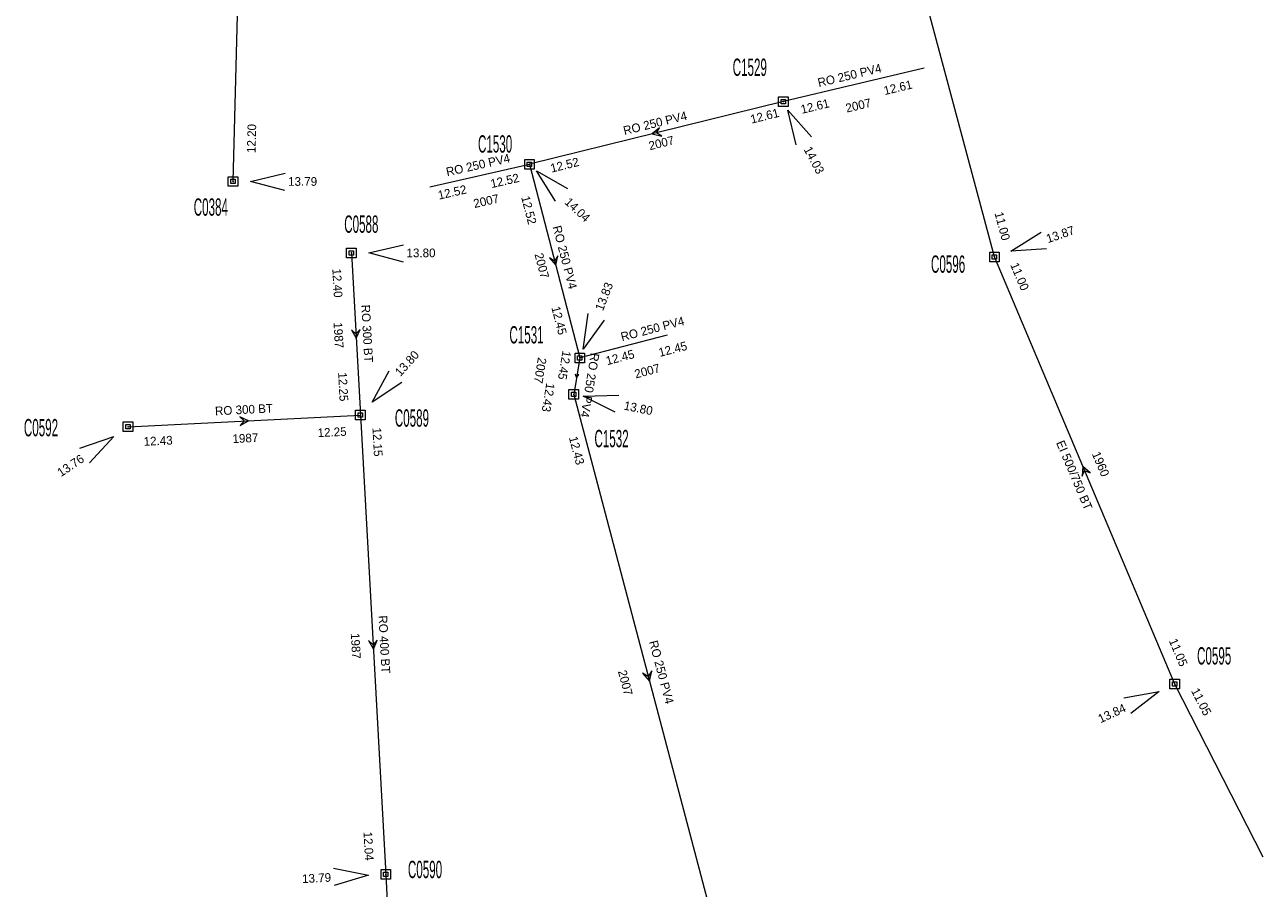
# Model space of a CAD drawing. Header units: metres. Extents: x 134532 to 134897, y 396007 to 396351.
# Tile 6 of 7: x 134755 to 134897, y 396134 to 396234. Entities that reach past the tile are written whole.
import ezdxf
from ezdxf.enums import TextEntityAlignment as Align

# ---------------------------------------------------------------- set-up
doc = ezdxf.new("R2010")
doc.units = ezdxf.units.M
doc.header["$MEASUREMENT"] = 0
doc.styles.add('Style-ENGINEERING', font='ENGINEERING.shx')

# ---------------------------------------------------------------- blocks, each defined once
blk = doc.blocks.new('EMENV_1')
at = {"color": 8, "linetype": 'Continuous', "lineweight": 0, "flags": 128}
for points in [[(0.55, 0.55), (0.55, -0.55), (-0.55, -0.55), (-0.55, 0.55), (0.55, 0.55)], [(0.25, 0.25), (0.25, -0.25), (-0.25, -0.25), (-0.25, 0.25), (0.25, 0.25)]]:
    blk.add_lwpolyline(points, close=True, dxfattribs=at)
at = {"color": 8, "linetype": 'Continuous', "lineweight": 0}
blk.add_point((0, 0), dxfattribs=at)
blk = doc.blocks.new('NAPRND_33')
at = {"color": 8, "linetype": 'Continuous', "lineweight": 0, "flags": 128}
blk.add_lwpolyline([(3.99, -1.05), (0, 0), (4.01, 0.95)], dxfattribs=at)
at = {"color": 8, "linetype": 'Continuous', "lineweight": 0, "style": 'Style-ENGINEERING'}
blk.add_text('13.80', height=1, dxfattribs=at).set_placement((6.02, 0), align=Align.MIDDLE_CENTER)
blk = doc.blocks.new('IMENV_27')
at = {"color": 8, "linetype": 'Continuous', "lineweight": 0, "flags": 128}
for points in [[(0.55, 0.55), (0.55, -0.55), (-0.55, -0.55), (-0.55, 0.55), (0.55, 0.55)], [(0.25, 0.25), (0.25, -0.25), (-0.25, -0.25), (-0.25, 0.25), (0.25, 0.25)]]:
    blk.add_lwpolyline(points, close=True, dxfattribs=at)
at = {"color": 8, "linetype": 'Continuous', "lineweight": 0}
blk.add_point((0, 0), dxfattribs=at)
blk = doc.blocks.new('NAPRND_34')
at = {"color": 8, "linetype": 'Continuous', "lineweight": 0, "flags": 128}
blk.add_lwpolyline([(3.99, -1.05), (0, 0), (4.01, 0.95)], dxfattribs=at)
at = {"color": 8, "linetype": 'Continuous', "lineweight": 0, "style": 'Style-ENGINEERING'}
blk.add_text('13.80', height=1, dxfattribs=at).set_placement((6.02, 0), align=Align.MIDDLE_CENTER)
blk = doc.blocks.new('IMENV_28')
at = {"color": 8, "linetype": 'Continuous', "lineweight": 0, "flags": 128}
for points in [[(0.55, 0.55), (0.55, -0.55), (-0.55, -0.55), (-0.55, 0.55), (0.55, 0.55)], [(0.25, 0.25), (0.25, -0.25), (-0.25, -0.25), (-0.25, 0.25), (0.25, 0.25)]]:
    blk.add_lwpolyline(points, close=True, dxfattribs=at)
at = {"color": 8, "linetype": 'Continuous', "lineweight": 0}
blk.add_point((0, 0), dxfattribs=at)
blk = doc.blocks.new('NAPRND_35')
at = {"color": 8, "linetype": 'Continuous', "lineweight": 0, "flags": 128}
blk.add_lwpolyline([(3.99, -1.05), (0, 0), (4.01, 0.95)], dxfattribs=at)
at = {"color": 8, "linetype": 'Continuous', "lineweight": 0, "style": 'Style-ENGINEERING'}
blk.add_text('13.79', height=1, rotation=180, dxfattribs=at).set_placement((5.99, 0), align=Align.MIDDLE_CENTER)
blk = doc.blocks.new('EMENV_3')
at = {"color": 8, "linetype": 'Continuous', "lineweight": 0, "flags": 128}
for points in [[(0.55, 0.55), (0.55, -0.55), (-0.55, -0.55), (-0.55, 0.55), (0.55, 0.55)], [(0.25, 0.25), (0.25, -0.25), (-0.25, -0.25), (-0.25, 0.25), (0.25, 0.25)]]:
    blk.add_lwpolyline(points, close=True, dxfattribs=at)
at = {"color": 8, "linetype": 'Continuous', "lineweight": 0}
blk.add_point((0, 0), dxfattribs=at)
blk = doc.blocks.new('NAPRND_37')
at = {"color": 8, "linetype": 'Continuous', "lineweight": 0, "flags": 128}
blk.add_lwpolyline([(3.99, -1.05), (0, 0), (4.01, 0.95)], dxfattribs=at)
at = {"color": 8, "linetype": 'Continuous', "lineweight": 0, "style": 'Style-ENGINEERING'}
blk.add_text('13.76', height=1, rotation=180, dxfattribs=at).set_placement((5.99, 0), align=Align.MIDDLE_CENTER)
blk = doc.blocks.new('IMENV_29')
at = {"color": 8, "linetype": 'Continuous', "lineweight": 0, "flags": 128}
for points in [[(0.55, 0.55), (0.55, -0.55), (-0.55, -0.55), (-0.55, 0.55), (0.55, 0.55)], [(0.25, 0.25), (0.25, -0.25), (-0.25, -0.25), (-0.25, 0.25), (0.25, 0.25)]]:
    blk.add_lwpolyline(points, close=True, dxfattribs=at)
at = {"color": 8, "linetype": 'Continuous', "lineweight": 0}
blk.add_point((0, 0), dxfattribs=at)
blk = doc.blocks.new('NAPRND_38')
at = {"color": 8, "linetype": 'Continuous', "lineweight": 0, "flags": 128}
blk.add_lwpolyline([(3.99, -1.05), (0, 0), (4.01, 0.95)], dxfattribs=at)
at = {"color": 8, "linetype": 'Continuous', "lineweight": 0, "style": 'Style-ENGINEERING'}
blk.add_text('13.84', height=1, rotation=180, dxfattribs=at).set_placement((5.99, 0), align=Align.MIDDLE_CENTER)
blk = doc.blocks.new('IMENV_30')
at = {"color": 8, "linetype": 'Continuous', "lineweight": 0, "flags": 128}
for points in [[(0.55, 0.55), (0.55, -0.55), (-0.55, -0.55), (-0.55, 0.55), (0.55, 0.55)], [(0.25, 0.25), (0.25, -0.25), (-0.25, -0.25), (-0.25, 0.25), (0.25, 0.25)]]:
    blk.add_lwpolyline(points, close=True, dxfattribs=at)
at = {"color": 8, "linetype": 'Continuous', "lineweight": 0}
blk.add_point((0, 0), dxfattribs=at)
blk = doc.blocks.new('NAPRND_39')
at = {"color": 8, "linetype": 'Continuous', "lineweight": 0, "flags": 128}
blk.add_lwpolyline([(3.99, -1.05), (0, 0), (4.01, 0.95)], dxfattribs=at)
at = {"color": 8, "linetype": 'Continuous', "lineweight": 0, "style": 'Style-ENGINEERING'}
blk.add_text('13.87', height=1, dxfattribs=at).set_placement((6.02, 0), align=Align.MIDDLE_CENTER)
blk = doc.blocks.new('EMENV_4')
at = {"color": 8, "linetype": 'Continuous', "lineweight": 0, "flags": 128}
for points in [[(0.55, 0.55), (0.55, -0.55), (-0.55, -0.55), (-0.55, 0.55), (0.55, 0.55)], [(0.25, 0.25), (0.25, -0.25), (-0.25, -0.25), (-0.25, 0.25), (0.25, 0.25)]]:
    blk.add_lwpolyline(points, close=True, dxfattribs=at)
at = {"color": 8, "linetype": 'Continuous', "lineweight": 0}
blk.add_point((0, 0), dxfattribs=at)
blk = doc.blocks.new('NAPRND_41')
at = {"color": 8, "linetype": 'Continuous', "lineweight": 0, "flags": 128}
blk.add_lwpolyline([(3.99, -1.05), (0, 0), (4.01, 0.95)], dxfattribs=at)
at = {"color": 8, "linetype": 'Continuous', "lineweight": 0, "style": 'Style-ENGINEERING'}
blk.add_text('13.79', height=1, dxfattribs=at).set_placement((6.02, 0), align=Align.MIDDLE_CENTER)
blk = doc.blocks.new('DIR_42')
at = {"color": 8, "linetype": 'Continuous', "lineweight": 0, "flags": 128}
blk.add_lwpolyline([(-0.5, 0.5), (0, 0), (-0.5, -0.5), (0.5, 0), (-0.5, 0.5)], close=True, dxfattribs=at)
blk = doc.blocks.new('DIR_43')
at = {"color": 8, "linetype": 'Continuous', "lineweight": 0, "flags": 128}
blk.add_lwpolyline([(-0.5, 0.5), (0, 0), (-0.5, -0.5), (0.5, 0), (-0.5, 0.5)], close=True, dxfattribs=at)
blk = doc.blocks.new('DIR_46')
at = {"color": 8, "linetype": 'Continuous', "lineweight": 0, "flags": 128}
blk.add_lwpolyline([(-0.5, 0.5), (0, 0), (-0.5, -0.5), (0.5, 0), (-0.5, 0.5)], close=True, dxfattribs=at)
blk = doc.blocks.new('DIR_47')
at = {"color": 8, "linetype": 'Continuous', "lineweight": 0, "flags": 128}
blk.add_lwpolyline([(-0.5, 0.5), (0, 0), (-0.5, -0.5), (0.5, 0), (-0.5, 0.5)], close=True, dxfattribs=at)
blk = doc.blocks.new('IMENV_33')
at = {"color": 8, "linetype": 'Continuous', "lineweight": 0, "flags": 128}
for points in [[(0.55, 0.55), (0.55, -0.55), (-0.55, -0.55), (-0.55, 0.55), (0.55, 0.55)], [(0.25, 0.25), (0.25, -0.25), (-0.25, -0.25), (-0.25, 0.25), (0.25, 0.25)]]:
    blk.add_lwpolyline(points, close=True, dxfattribs=at)
at = {"color": 8, "linetype": 'Continuous', "lineweight": 0}
blk.add_point((0, 0), dxfattribs=at)
blk = doc.blocks.new('NAPRND_42')
at = {"color": 8, "linetype": 'Continuous', "lineweight": 0, "flags": 128}
blk.add_lwpolyline([(3.99, -1.05), (0, 0), (4.01, 0.95)], dxfattribs=at)
at = {"color": 8, "linetype": 'Continuous', "lineweight": 0, "style": 'Style-ENGINEERING'}
blk.add_text('14.03', height=1, dxfattribs=at).set_placement((6.52, -0.05), align=Align.MIDDLE_CENTER)
blk = doc.blocks.new('IMENV_34')
at = {"color": 8, "linetype": 'Continuous', "lineweight": 0, "flags": 128}
for points in [[(0.55, 0.55), (0.55, -0.55), (-0.55, -0.55), (-0.55, 0.55), (0.55, 0.55)], [(0.25, 0.25), (0.25, -0.25), (-0.25, -0.25), (-0.25, 0.25), (0.25, 0.25)]]:
    blk.add_lwpolyline(points, close=True, dxfattribs=at)
at = {"color": 8, "linetype": 'Continuous', "lineweight": 0}
blk.add_point((0, 0), dxfattribs=at)
blk = doc.blocks.new('NAPRND_43')
at = {"color": 8, "linetype": 'Continuous', "lineweight": 0, "flags": 128}
blk.add_lwpolyline([(3.99, -1.05), (0, 0), (4.01, 0.95)], dxfattribs=at)
at = {"color": 8, "linetype": 'Continuous', "lineweight": 0, "style": 'Style-ENGINEERING'}
blk.add_text('14.04', height=1, dxfattribs=at).set_placement((6.52, -0.05), align=Align.MIDDLE_CENTER)
blk = doc.blocks.new('IMENV_35')
at = {"color": 8, "linetype": 'Continuous', "lineweight": 0, "flags": 128}
for points in [[(0.55, 0.55), (0.55, -0.55), (-0.55, -0.55), (-0.55, 0.55), (0.55, 0.55)], [(0.25, 0.25), (0.25, -0.25), (-0.25, -0.25), (-0.25, 0.25), (0.25, 0.25)]]:
    blk.add_lwpolyline(points, close=True, dxfattribs=at)
at = {"color": 8, "linetype": 'Continuous', "lineweight": 0}
blk.add_point((0, 0), dxfattribs=at)
blk = doc.blocks.new('NAPRND_44')
at = {"color": 8, "linetype": 'Continuous', "lineweight": 0, "flags": 128}
blk.add_lwpolyline([(3.99, -1.05), (0, 0), (4.01, 0.95)], dxfattribs=at)
at = {"color": 8, "linetype": 'Continuous', "lineweight": 0, "style": 'Style-ENGINEERING'}
blk.add_text('13.83', height=1, dxfattribs=at).set_placement((6.52, -0.05), align=Align.MIDDLE_CENTER)
blk = doc.blocks.new('IMENV_36')
at = {"color": 8, "linetype": 'Continuous', "lineweight": 0, "flags": 128}
for points in [[(0.55, 0.55), (0.55, -0.55), (-0.55, -0.55), (-0.55, 0.55), (0.55, 0.55)], [(0.25, 0.25), (0.25, -0.25), (-0.25, -0.25), (-0.25, 0.25), (0.25, 0.25)]]:
    blk.add_lwpolyline(points, close=True, dxfattribs=at)
at = {"color": 8, "linetype": 'Continuous', "lineweight": 0}
blk.add_point((0, 0), dxfattribs=at)
blk = doc.blocks.new('NAPRND_45')
at = {"color": 8, "linetype": 'Continuous', "lineweight": 0, "flags": 128}
blk.add_lwpolyline([(3.99, -1.05), (0, 0), (4.01, 0.95)], dxfattribs=at)
at = {"color": 8, "linetype": 'Continuous', "lineweight": 0, "style": 'Style-ENGINEERING'}
blk.add_text('13.80', height=1, dxfattribs=at).set_placement((6.52, -0.05), align=Align.MIDDLE_CENTER)
blk = doc.blocks.new('DIR_60')
at = {"color": 8, "linetype": 'Continuous', "lineweight": 0, "flags": 128}
blk.add_lwpolyline([(-0.5, 0.5), (0, 0), (-0.5, -0.5), (0.5, 0), (-0.5, 0.5)], close=True, dxfattribs=at)
blk = doc.blocks.new('DIR_61')
at = {"color": 8, "linetype": 'Continuous', "lineweight": 0, "flags": 128}
blk.add_lwpolyline([(-0.5, 0.5), (0, 0), (-0.5, -0.5), (0.5, 0), (-0.5, 0.5)], close=True, dxfattribs=at)
blk = doc.blocks.new('DIR_63')
at = {"color": 8, "linetype": 'Continuous', "lineweight": 0, "flags": 128}
blk.add_lwpolyline([(0, 0), (0, 0), (0, 0), (0, 0), (0, 0)], close=True, dxfattribs=at)
blk = doc.blocks.new('DIR_64')
at = {"color": 8, "linetype": 'Continuous', "lineweight": 0, "flags": 128}
blk.add_lwpolyline([(0, 0), (0, 0), (0, 0), (0, 0), (0, 0)], close=True, dxfattribs=at)
blk = doc.blocks.new('DIR_65')
at = {"color": 8, "linetype": 'Continuous', "lineweight": 0, "flags": 128}
blk.add_lwpolyline([(0, 0), (0, 0), (0, 0), (0, 0), (0, 0)], close=True, dxfattribs=at)
blk = doc.blocks.new('DIR_66')
at = {"color": 8, "linetype": 'Continuous', "lineweight": 0, "flags": 128}
blk.add_lwpolyline([(-0.5, 0.5), (0, 0), (-0.5, -0.5), (0.5, 0), (-0.5, 0.5)], close=True, dxfattribs=at)
blk = doc.blocks.new('DIR_67')
at = {"color": 8, "linetype": 'Continuous', "lineweight": 0, "flags": 128}
blk.add_lwpolyline([(-0.5, 0.5), (0, 0), (-0.5, -0.5), (0.5, 0), (-0.5, 0.5)], close=True, dxfattribs=at)

msp = doc.modelspace()

# ---------------------------------------------------------------- linework, layer by layer
at = {"color": 8, "linetype": 'Continuous', "lineweight": 0, "flags": 128}
for points in [[(134778.576, 396215.451), (134780.291, 396280.388)], [(134866.342, 396206.749), (134852.324, 396259.122)], [(134858.251, 396228.526), (134842.01, 396224.657)], [(134842.01, 396224.657), (134812.747, 396217.432)], [(134801.249, 396214.845), (134812.747, 396217.432)], [(134812.747, 396217.432), (134818.543, 396195.11)], [(134792.222, 396207.216), (134793.258, 396188.522)], [(134887.119, 396157.516), (134866.342, 396206.749)], [(134828.611, 396197.744), (134818.543, 396195.11)], [(134818.543, 396195.11), (134817.843, 396190.907)], [(134817.843, 396190.907), (134835.035, 396125.846)], [(134766.479, 396187.183), (134793.258, 396188.522)], [(134793.258, 396188.522), (134796.185, 396135.57)], [(134897.317, 396137.561), (134887.119, 396157.516)], [(134796.185, 396135.57), (134797.73, 396104.676)]]:
    msp.add_lwpolyline(points, dxfattribs=at)

# ---------------------------------------------------------------- block references
at = {"color": 8, "linetype": 'Continuous', "lineweight": 0}
for name, p in [('DIR_63', (134850.13, 396226.592)), ('IMENV_33', (134842.01, 396224.657)), ('IMENV_34', (134812.747, 396217.432)), ('EMENV_4', (134778.576, 396215.451)), ('NAPRND_41', (134780.576, 396215.451)), ('DIR_64', (134806.998, 396216.139)), ('NAPRND_33', (134794.222, 396207.216)), ('EMENV_1', (134792.222, 396207.216)), ('IMENV_30', (134866.342, 396206.749)), ('IMENV_35', (134818.544, 396195.11)), ('DIR_65', (134823.577, 396196.427)), ('IMENV_36', (134817.843, 396190.907)), ('IMENV_27', (134793.258, 396188.522)), ('EMENV_3', (134766.479, 396187.183)), ('IMENV_29', (134887.119, 396157.516)), ('IMENV_28', (134796.185, 396135.57))]:
    msp.add_blockref(name, p, dxfattribs=at)
for name, p, rotation in [('NAPRND_42', (134842.526, 396223.688), 298.0768864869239), ('DIR_60', (134827.379, 396221.044), 193.869126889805), ('NAPRND_43', (134813.549, 396216.682), 316.9060278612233), ('DIR_61', (134815.646, 396206.271), 284.5556537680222), ('NAPRND_44', (134818.94, 396196.134), 68.83341993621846), ('DIR_42', (134792.74, 396197.869), 273.1720215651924), ('NAPRND_45', (134818.918, 396190.685), 348.3504646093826), ('DIR_46', (134779.868, 396187.852), 2.862511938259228), ('DIR_47', (134876.73, 396182.132), 112.8804106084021), ('DIR_43', (134794.722, 396162.046), 273.1638890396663)]:
    msp.add_blockref(name, p, dxfattribs=dict(at, rotation=rotation))
for name, p, xscale, yscale, zscale, rotation in [('NAPRND_39', (134868.234, 396207.398), 1.000002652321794, 1.000002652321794, 1.000002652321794, 18.93248989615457), ('NAPRND_34', (134794.596, 396190.009), 1.000001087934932, 1.000001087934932, 1.000001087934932, 48.01314446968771), ('DIR_66', (134818.193, 396193.009), 0.4305706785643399, 0.4305706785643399, 0.4305706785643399, 260.533211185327), ('NAPRND_37', (134764.821, 396186.063), 1.000001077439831, 1.000001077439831, 1.000001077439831, 214.031645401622), ('DIR_67', (134826.439, 396158.377), 1.095089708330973, 1.095089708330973, 1.095089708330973, 284.8023993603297), ('NAPRND_38', (134885.306, 396156.672), 1.000001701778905, 1.000001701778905, 1.000001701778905, 204.9748087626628), ('NAPRND_35', (134794.188, 396135.465), 0.9999996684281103, 0.9999996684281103, 0.9999996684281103, 183.0133484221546)]:
    msp.add_blockref(name, p, dxfattribs=dict(at, xscale=xscale, yscale=yscale, zscale=zscale, rotation=rotation))

# ---------------------------------------------------------------- texts
at = {"color": 8, "linetype": 'Continuous', "lineweight": 0, "style": 'Style-ENGINEERING', "width": 0.5}
for s, p in [('C1529', (134838.139, 396228.618)), ('C1530', (134808.782, 396219.779)), ('C0384', (134776.018, 396212.501)), ('C0588', (134793.364, 396210.533)), ('C0596', (134860.995, 396205.926)), ('C1531', (134812.404, 396197.776)), ('C0589', (134799.196, 396188.184)), ('C0592', (134756.443, 396187.073)), ('C1532', (134822.205, 396185.816)), ('C0595', (134891.662, 396160.766)), ('C0590', (134800.706, 396136.142))]:
    msp.add_text(s, height=2, dxfattribs=at).set_placement(p, align=Align.MIDDLE_CENTER)
at = {"color": 8, "linetype": 'Continuous', "lineweight": 0, "style": 'Style-ENGINEERING'}
for s, rotation, p in [('RO 250 PV4', 13.39959, (134849.638, 396227.687)), ('12.61', 13.39959, (134855.211, 396226.282)), ('12.61', 13.39959, (134845.655, 396224.12)), ('2007', 13.39959, (134850.648, 396224.219)), ('RO 250 PV4', 13.86913, (134827.225, 396222.179)), ('12.61', 13.86913, (134839.854, 396223)), ('12.20', 88.48716, (134780.709, 396220.405)), ('2007', 13.86913, (134827.948, 396219.887)), ('RO 250 PV4', 12.67724, (134806.809, 396217.354)), ('12.52', 13.86913, (134816.795, 396217.351)), ('12.52', 12.67724, (134809.9, 396215.538)), ('12.52', 12.67724, (134803.841, 396214.209)), ('2007', 12.67724, (134807.757, 396213.199)), ('12.52', 284.55565, (134812.68, 396212.15)), ('11.00', 284.98448, (134867.253, 396210.308)), ('RO 250 PV4', 284.55565, (134816.829, 396206.713)), ('2007', 284.55565, (134814.174, 396205.742)), ('12.40', 273.17202, (134790.612, 396203.744)), ('11.00', 292.88041, (134869.247, 396204.494)), ('RO 300 BT', 273.17202, (134794.04, 396197.909)), ('12.45', 284.55565, (134816.163, 396199.427)), ('RO 250 PV4', 14.66523, (134826.922, 396198.467)), ('1987', 273.17202, (134790.744, 396197.727)), ('12.45', 14.66523, (134829.266, 396196.127)), ('12.45', 260.53321, (134816.784, 396194.26)), ('RO 250 PV4', 260.53321, (134819.702, 396191.955)), ('12.45', 14.66523, (134823.189, 396195.174)), ('2007', 260.53321, (134813.984, 396193.66)), ('2007', 14.66523, (134826.315, 396193.601)), ('12.25', 273.17202, (134791.275, 396191.778)), ('12.43', 260.53321, (134814.916, 396190.542)), ('RO 300 BT', 2.86251, (134779.836, 396189.153)), ('12.25', 2.86251, (134789.991, 396186.556)), ('12.15', 273.16389, (134795.233, 396185.417)), ('12.43', 2.86251, (134769.943, 396185.554)), ('1987', 2.86251, (134780, 396185.857)), ('12.43', 284.8024, (134818.19, 396184.438)), ('EI 500/750 BT', 292.88041, (134875.547, 396181.591)), ('1960', 292.88041, (134878.587, 396182.877)), ('RO 400 BT', 273.16389, (134796.02, 396162.087)), ('1987', 273.16389, (134792.726, 396161.906)), ('11.05', 292.88041, (134887.533, 396161.164)), ('RO 250 PV4', 284.8024, (134827.961, 396158.889)), ('2007', 284.8024, (134823.795, 396157.665)), ('11.05', 297.06927, (134890.182, 396155.477)), ('12.04', 273.16389, (134794.202, 396138.827))]:
    msp.add_text(s, height=1, rotation=rotation, dxfattribs=at).set_placement(p, align=Align.MIDDLE_CENTER)

doc.saveas('drawing.dxf')
